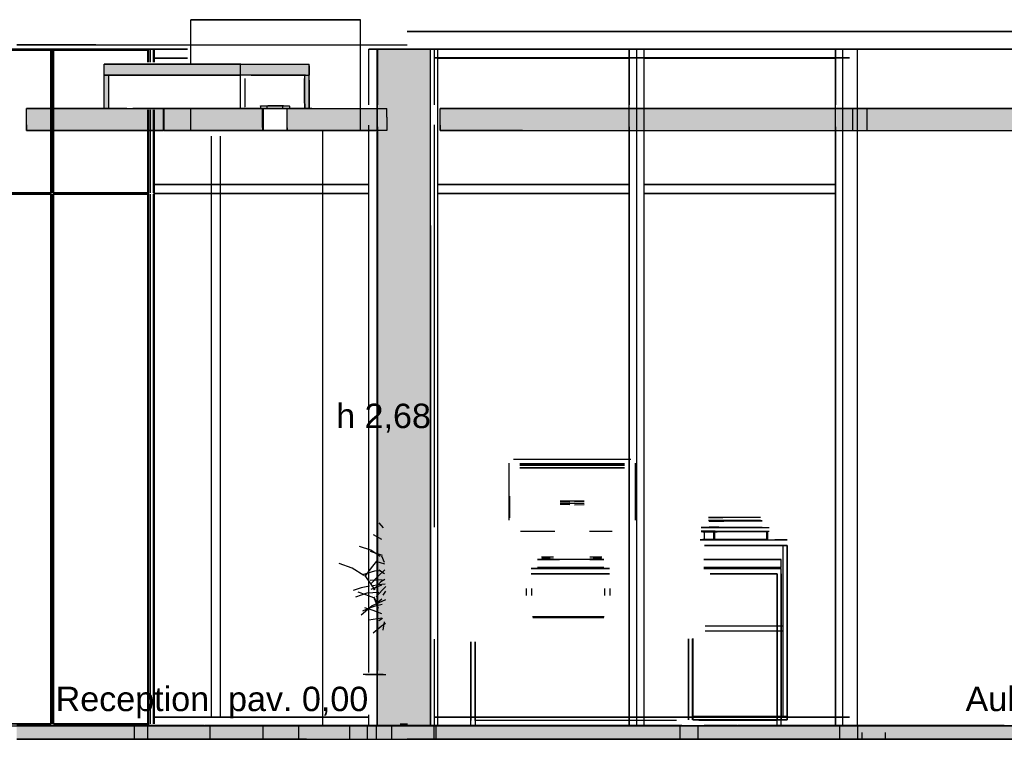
# Model space of a CAD drawing. Header units: millimetres. Extents: x -9985 to 240895, y -184894 to 39395.
# Tile 48 of 164: x 9691 to 14130, y -73295 to -70052. Entities that reach past the tile are written whole.
import ezdxf
from ezdxf.enums import TextEntityAlignment as Align

# ---------------------------------------------------------------- set-up
doc = ezdxf.new("R2010")
doc.units = ezdxf.units.MM
for name, color, linetype in [('S-QUOTE', 40, 'Continuous'), ('S-TAGLIO-CS', 9, 'Continuous'), ('S-TAGLIO-NUOVO', 40, 'Continuous'), ('S-TAGLIO-PAV', 33, 'Continuous'), ('S-TAGLIO-SOFF', 8, 'Continuous'), ('S-TESTI', 7, 'Continuous'), ('S-VISTA', 8, 'Continuous'), ('S-VISTA-ARREDI', 9, 'Continuous')]:
    doc.layers.add(name, color=color, linetype=linetype)
doc.styles.add('VISIO', font='arial.ttf')

msp = doc.modelspace()

# ---------------------------------------------------------------- hatches: boundary and pattern name
at = {"layer": 'S-TAGLIO-CS'}
for points in [[(10976, -70303), (10736, -70303), (10688, -70303), (10092, -70303), (10078, -70303), (10076, -70303), (10072, -70303), (10072, -70301), (10072, -70251), (10672, -70251), (10676, -70251), (10688, -70251), (10996, -70251), (10996, -70259), (10996, -70303), (10980, -70303), (10976, -70303)], [(10078, -70303), (10092, -70303), (10092, -70451), (10072, -70451), (10072, -70449), (10072, -70303), (10076, -70303), (10078, -70303)], [(10976, -70303), (10980, -70303), (10996, -70303), (10996, -70325), (10996, -70451), (10980, -70451), (10976, -70451), (10976, -70447), (10976, -70431), (10976, -70429), (10976, -70317), (10976, -70303)], [(10786, -70551), (10708, -70551), (10600, -70551), (10094, -70551), (9722, -70551), (9722, -70525), (9722, -70451), (10072, -70451), (10092, -70451), (10174, -70451), (10202, -70451), (10708, -70451), (10776, -70451), (10780, -70451), (10786, -70451), (10786, -70537), (10786, -70551)], [(11348, -70551), (11008, -70551), (10896, -70551), (10896, -70539), (10896, -70451), (10908, -70451), (10976, -70451), (10980, -70451), (10996, -70451), (11008, -70451), (11348, -70451), (11348, -70491), (11348, -70551)], [(17160, -70551), (16518, -70551), (16466, -70551), (16272, -70551), (12374, -70551), (12318, -70551), (12302, -70551), (11958, -70551), (11588, -70551), (11588, -70527), (11588, -70451), (11958, -70451), (12302, -70451), (12318, -70451), (12374, -70451), (12568, -70451), (16466, -70451), (16518, -70451), (17160, -70451), (17536, -70451), (17536, -70465), (17536, -70551), (17160, -70551)]]:
    msp.add_hatch(color=9, dxfattribs=at).paths.add_polyline_path(points)
at = {"layer": 'S-TAGLIO-NUOVO'}
msp.add_hatch(color=40, dxfattribs=at).paths.add_polyline_path([(11544, -73235), (11528, -73235), (11366, -73235), (11304, -73235), (11304, -72441), (11304, -70375), (11304, -70185), (11318, -70185), (11480, -70185), (11544, -70185), (11544, -70979), (11544, -73045), (11544, -73235)])
at = {"layer": 'S-TAGLIO-PAV'}
for points in [[(10034, -73235), (9678, -73235), (9678, -73233), (9768, -73233), (10468, -73233), (10484, -73233), (10520, -73233), (10520, -73235), (10034, -73235)], [(9678, -73295), (9678, -73275), (9678, -73235), (10034, -73235), (10520, -73235), (10522, -73235), (10524, -73235), (11724, -73235), (11726, -73235), (11728, -73235), (12444, -73235), (12928, -73235), (12930, -73235), (13070, -73235), (13728, -73235), (14130, -73235), (14132, -73235), (14628, -73235), (14740, -73235), (15332, -73235), (15334, -73235), (15336, -73235), (16536, -73235), (16538, -73235), (16540, -73235), (17498, -73235), (17498, -73243), (17498, -73295), (14740, -73295), (14628, -73295), (13850, -73295), (13124, -73295), (12128, -73295), (11936, -73295), (11700, -73295), (11438, -73295), (11194, -73295), (11122, -73295), (10984, -73295), (9678, -73295)], [(11724, -73235), (10524, -73235), (10524, -73233), (11024, -73233), (11724, -73233), (11724, -73235)], [(12444, -73235), (11728, -73235), (11728, -73233), (12628, -73233), (12928, -73233), (12928, -73235), (12444, -73235)], [(13070, -73235), (12930, -73235), (12930, -73233), (12984, -73233), (13006, -73233), (13044, -73233), (13182, -73233), (14130, -73233), (14130, -73235), (13728, -73235), (13070, -73235)]]:
    msp.add_hatch(color=33, dxfattribs=at).paths.add_polyline_path(points)

# ---------------------------------------------------------------- linework, layer by layer
at = {"layer": 'S-QUOTE'}
msp.add_line((11058, -73233), (11058, -70552), dxfattribs=at)
at = {"layer": 'S-TAGLIO-CS'}
for p, q in [((10672.026, -70252), (10072, -70252)), ((10072, -70300.862), (10072, -70252)), ((10675.213, -70252), (10672.026, -70252)), ((10687.999, -70252), (10675.213, -70252)), ((10687.999, -70252), (10997, -70252)), ((10997, -70259.385), (10997, -70252)), ((10997, -70259.385), (10997, -70302)), ((10072, -70300.862), (10072, -70302)), ((10072, -70302), (10075.186, -70302)), ((10072, -70302), (10091.97, -70302)), ((10072, -70448.586), (10072, -70302)), ((10077.947, -70302), (10075.186, -70302)), ((10687.999, -70302), (10077.947, -70302)), ((10092, -70302.229), (10092, -70452)), ((10735.346, -70302), (10687.999, -70302)), ((10735.346, -70302), (10997, -70302)), ((10979.866, -70302), (10977, -70302)), ((10977, -70430.462), (10977, -70302)), ((10979.866, -70302), (10997, -70302)), ((10997, -70324.156), (10997, -70302)), ((10708.005, -70446.851), (10708.005, -70317)), ((10975, -70428.387), (10975, -70317)), ((10997, -70324.156), (10997, -70452)), ((10072, -70448.586), (10072, -70452)), ((10776.498, -70440), (10780.479, -70440)), ((10776.498, -70441.495), (10776.498, -70440)), ((10776.498, -70441.495), (10776.498, -70452)), ((10780.479, -70440), (10806.716, -70440)), ((10806.716, -70449.852), (10806.716, -70440)), ((10880.65, -70440), (10877, -70440)), ((10877, -70450.535), (10877, -70440)), ((10880.65, -70440), (10907, -70440)), ((10907, -70441.544), (10907, -70440)), ((10907, -70441.544), (10907, -70452)), ((10975, -70428.387), (10975, -70447)), ((10977, -70430.462), (10977, -70452)), ((10174.036, -70452), (9722, -70452)), ((9722, -70525.263), (9722, -70452)), ((10091.97, -70452), (10072, -70452)), ((10174.036, -70452), (10201.18, -70452)), ((10707.894, -70452), (10201.18, -70452)), ((10707.894, -70452), (10786.571, -70452)), ((10780.479, -70452), (10776.498, -70452)), ((10780.479, -70452), (10806.716, -70452)), ((10786.571, -70537.73), (10786.571, -70452)), ((10806.716, -70449.852), (10806.716, -70452)), ((10877, -70450.535), (10877, -70452)), ((10880.65, -70452), (10877, -70452)), ((10907, -70452), (10880.65, -70452)), ((11008.233, -70452), (10897, -70452)), ((10897, -70539.349), (10897, -70452)), ((10979.866, -70452), (10977, -70452)), ((10997, -70452), (10979.866, -70452)), ((11008.233, -70452), (11347, -70452)), ((11347, -70491.067), (11347, -70452)), ((11347, -70491.067), (11347, -70552)), ((11958.054, -70452), (11587, -70452)), ((11587, -70526.89), (11587, -70452)), ((11958.054, -70452), (12301.549, -70452)), ((12301.549, -70452), (12317.987, -70452)), ((12317.987, -70452), (12373.398, -70452)), ((12373.398, -70452), (12567.255, -70452)), ((16465.518, -70452), (12567.255, -70452)), ((9722, -70525.263), (9722, -70552)), ((11587, -70526.89), (11587, -70552)), ((10093.37, -70552), (9722, -70552)), ((10600.084, -70552), (10093.37, -70552)), ((10707.894, -70552), (10600.084, -70552)), ((10786.571, -70552), (10707.894, -70552)), ((10786.571, -70537.73), (10786.571, -70552)), ((10897, -70539.349), (10897, -70552)), ((11008.233, -70552), (10897, -70552)), ((11347, -70552), (11008.233, -70552)), ((11958.054, -70552), (11587, -70552)), ((11958.054, -70552), (12301.549, -70552)), ((12301.549, -70552), (12317.987, -70552)), ((12317.987, -70552), (12373.398, -70552)), ((12373.398, -70552), (16271.662, -70552))]:
    msp.add_line(p, q, dxfattribs=at)
at = {"layer": 'S-TAGLIO-NUOVO'}
for p, q in [((11317.917, -70185), (11303, -70185)), ((11303, -70374.564), (11303, -70185)), ((11480.486, -70185), (11303, -70185)), ((11303, -72440.555), (11303, -70185)), ((11317.917, -70185), (11543, -70185)), ((11480.486, -70185), (11543, -70185)), ((11543, -73045.436), (11543, -70185)), ((11543, -70979.445), (11543, -70185)), ((11303, -70374.564), (11303, -73235)), ((11543, -70979.445), (11543, -73235)), ((11303, -72440.555), (11303, -73235)), ((11543, -73045.436), (11543, -73235)), ((11528.083, -73235), (11303, -73235)), ((11365.514, -73235), (11303, -73235)), ((11365.514, -73235), (11543, -73235)), ((11528.083, -73235), (11543, -73235))]:
    msp.add_line(p, q, dxfattribs=at)
at = {"layer": 'S-TAGLIO-PAV'}
for p, q in [((9767.51, -73233), (9678, -73233)), ((10034.77, -73235), (9678, -73235)), ((10468.138, -73233), (9767.51, -73233)), ((10034.77, -73235), (12443.4, -73235)), ((10483.134, -73233), (10468.138, -73233)), ((10483.134, -73233), (10521, -73233)), ((10521, -73234.836), (10521, -73233)), ((10521.37, -73235), (10524, -73235)), ((11023.63, -73233), (10524, -73233)), ((10524, -73233.833), (10524, -73233)), ((10524, -73233.833), (10524, -73235)), ((11023.63, -73233), (11724, -73233)), ((11724, -73234.167), (11724, -73233)), ((11724, -73234.167), (11724, -73235)), ((11724, -73235), (11725.869, -73235)), ((11725.876, -73235), (11727, -73235)), ((12627.63, -73233), (11727, -73233)), ((11727, -73234.501), (11727, -73233)), ((12443.4, -73235), (13070.905, -73235)), ((12627.63, -73233), (12927, -73233)), ((12927, -73233.499), (12927, -73235)), ((12929.257, -73235), (12927, -73235)), ((12929.262, -73235), (12930, -73235)), ((12984.493, -73233), (12930, -73233)), ((12930, -73233.164), (12930, -73235)), ((12984.493, -73233), (13006.694, -73233)), ((13006.694, -73233), (13043.141, -73233)), ((13043.141, -73233), (13182.358, -73233)), ((13728.353, -73235), (13070.905, -73235)), ((13182.358, -73233), (14130, -73233)), ((14627.891, -73235), (13728.353, -73235)), ((14130, -73234.579), (14130, -73233)), ((14130.631, -73235), (14130, -73235)), ((10983.968, -73295), (9678, -73295)), ((10983.968, -73295), (11121.91, -73295)), ((11121.91, -73295), (11194.68, -73295)), ((11194.68, -73295), (11438, -73295)), ((11700.306, -73295), (11438, -73295)), ((11935.225, -73295), (11700.306, -73295)), ((12128.995, -73295), (11935.225, -73295)), ((13124.932, -73295), (12128.995, -73295)), ((13849.249, -73295), (13124.932, -73295)), ((14627.891, -73295), (13849.249, -73295))]:
    msp.add_line(p, q, dxfattribs=at)
at = {"layer": 'S-TAGLIO-SOFF'}
for p, q in [((11700.306, -70105), (11438, -70105)), ((11935.225, -70105), (11700.306, -70105)), ((14627.891, -70105), (11935.225, -70105)), ((10034.77, -70165), (9678, -70165)), ((10034.77, -70165), (10983.968, -70165)), ((10983.968, -70165), (11121.91, -70165)), ((11121.91, -70165), (11194.68, -70165)), ((11194.68, -70165), (11425.664, -70165)), ((11425.664, -70165), (11438, -70165))]:
    msp.add_line(p, q, dxfattribs=at)
at = {"layer": 'S-VISTA'}
for p, q in [((11227, -70052), (10463, -70052)), ((10463, -70052), (11227, -70052)), ((10463, -70252), (10463, -70052)), ((10463, -70252), (10463, -70052)), ((11227, -70552), (11227, -70052)), ((11227, -70552), (11227, -70052)), ((11438, -70105), (11558, -70105)), ((11558, -70105), (13593, -70105)), ((12668, -70105), (11558, -70105)), ((11568, -70105), (12668, -70105)), ((12668, -70105), (12748, -70105)), ((12748, -70105), (12668, -70105)), ((12748, -70105), (13388, -70105)), ((13388, -70105), (12748, -70105)), ((13388, -70105), (13468, -70105)), ((13488, -70105), (13388, -70105)), ((13468, -70105), (14328, -70105)), ((13593, -70105), (13488, -70105)), ((9678, -70165), (10208, -70165)), ((10208, -70165), (10268, -70165)), ((10268, -70165), (10492, -70165)), ((11218, -70165), (11258, -70165)), ((11258, -70165), (11298, -70165)), ((11298, -70165), (11368, -70165)), ((11368, -70165), (11438, -70165)), ((9403, -70185), (10273, -70185)), ((10273, -70185), (9403, -70185)), ((9835, -70190), (9403, -70190)), ((9407, -70190), (9831, -70190)), ((9908, -70185), (9678, -70185)), ((9831, -70832), (9831, -70190)), ((9835, -70832), (9835, -70190)), ((9835, -70832), (9835, -70190)), ((10273, -70190), (9841, -70190)), ((9841, -70832), (9841, -70190)), ((9841, -70832), (9841, -70190)), ((9845, -70190), (10269, -70190)), ((9845, -70832), (9845, -70190)), ((9846, -70185), (9886, -70185)), ((9886, -70185), (9846, -70185)), ((9863, -70185), (9899, -70185)), ((9943, -70185), (9863, -70185)), ((9886, -70185), (10448.222, -70185)), ((10448.222, -70185), (9886, -70185)), ((9899, -70185), (9938, -70185)), ((9943, -70185), (9908, -70185)), ((9973, -70185), (9943, -70185)), ((10269, -70243.5), (10269, -70190)), ((10273, -70235), (10273, -70185)), ((10273, -70243.5), (10273, -70190)), ((10273, -70243.5), (10273, -70190)), ((10281, -70243.5), (10281, -70190)), ((10294.889, -70225), (10448.222, -70225)), ((10448.222, -70225), (10294.889, -70225)), ((10294.889, -70225), (10448.222, -70225)), ((10448.222, -70225), (10294.889, -70225)), ((10295, -70243.5), (10295, -70190)), ((10295, -70243.5), (10295, -70190)), ((10295, -70243.5), (10295, -70190)), ((10295, -70243.5), (10295, -70190)), ((10299, -70243.5), (10299, -70190)), ((10299, -70243.5), (10299, -70190)), ((10299, -70243.5), (10299, -70190)), ((10299, -70243.5), (10299, -70190)), ((11266, -70185), (11306, -70185)), ((11306, -70185), (11266, -70185)), ((11266, -70435), (11266, -70185)), ((11266, -70435), (11266, -70185)), ((11266, -70225), (11266, -70185)), ((11266, -70225), (11266, -70185)), ((11266, -70426.356), (11266, -70225)), ((11266, -70426.356), (11266, -70225)), ((11543, -70185), (11303, -70185)), ((11303, -70435), (11303, -70185)), ((11303, -70185), (11543, -70185)), ((11303, -73235), (11303, -70185)), ((11306, -70435), (11306, -70185)), ((11306, -70435), (11306, -70185)), ((11543, -70435), (11543, -70185)), ((11543, -73235), (11543, -70185)), ((11543, -70185), (11577, -70185)), ((11543, -73235), (11543, -70185)), ((11577, -70185), (11544, -70185)), ((11544, -70435), (11544, -70185)), ((11561, -70435), (11561, -70185)), ((11561, -70435), (11561, -70185)), ((11561, -70185), (13635, -70185)), ((13635, -70185), (11561, -70185)), ((11561, -70224), (11561, -70185)), ((11561, -70224), (11561, -70185)), ((11561, -70224), (13432.659, -70224)), ((13432.659, -70224), (11561, -70224)), ((11561, -70224), (13432.659, -70224)), ((13432.659, -70224), (11561, -70224)), ((11561, -70425.492), (11561, -70224)), ((11561, -70425.492), (11561, -70224)), ((11577, -70435), (11577, -70185)), ((11577, -73235), (11577, -70185)), ((12440, -70185), (11577, -70185)), ((11577, -70185), (12439, -70185)), ((11577, -70225), (11577, -70185)), ((11577, -70225), (11577, -70185)), ((12440, -70225), (11577, -70225)), ((11577, -70225), (12439, -70225)), ((12439, -70225), (11577, -70225)), ((11577, -70225), (12439, -70225)), ((11577, -73195), (11577, -70225)), ((11577, -73195), (11577, -70225)), ((12439, -70185), (12473, -70185)), ((12439, -73235), (12439, -70185)), ((12439, -70225), (12439, -70185)), ((12439, -70426.356), (12439, -70225)), ((12439, -70426.356), (12439, -70225)), ((12474, -70185), (12440, -70185)), ((12440, -70435), (12440, -70185)), ((12440, -70225), (12440, -70185)), ((12473, -73235), (12473, -70185)), ((12473, -70185), (12507, -70185)), ((12473, -73235), (12473, -70185)), ((12474, -70435), (12474, -70185)), ((12507, -70185), (12474, -70185)), ((12474, -70435), (12474, -70185)), ((12507, -70435), (12507, -70185)), ((12507, -73235), (12507, -70185)), ((13370, -70185), (12507, -70185)), ((12507, -70185), (13369, -70185)), ((12507, -70225), (12507, -70185)), ((12507, -70225), (12507, -70185)), ((13370, -70225), (12507, -70225)), ((12507, -70225), (13369, -70225)), ((13369, -70225), (12507, -70225)), ((12507, -70225), (13369, -70225)), ((12507, -70426.356), (12507, -70225)), ((12507, -70426.356), (12507, -70225)), ((13369, -70185), (13403, -70185)), ((13369, -73235), (13369, -70185)), ((13369, -70225), (13369, -70185)), ((13369, -70426.356), (13369, -70225)), ((13369, -70426.356), (13369, -70225)), ((13403, -70185), (13370, -70185)), ((13370, -70435), (13370, -70185)), ((13370, -70225), (13370, -70185)), ((13468, -70185), (13403, -70185)), ((13403, -70185), (13468, -70185)), ((13403, -73235), (13403, -70185)), ((13403, -70435), (13403, -70185)), ((13403, -70435), (13403, -70185)), ((13403, -73235), (13403, -70185)), ((14318, -70185), (13468, -70185)), ((13468, -70185), (13593, -70185)), ((13468, -73235), (13468, -70185)), ((13593, -70185), (13623, -70185)), ((13623, -70185), (13693, -70185)), ((13693, -70185), (13633, -70185)), ((13658, -70185), (14058, -70185)), ((14058, -70185), (14123, -70185)), ((14123, -70185), (14318, -70185)), ((10072, -70252), (10686, -70252)), ((10072, -70302), (10072, -70252)), ((10686, -70302), (10686, -70252)), ((10690, -70252), (10997, -70252)), ((10997, -70302), (10997, -70252)), ((10072, -70302), (10686, -70302)), ((10072, -70302), (10686, -70302)), ((10072, -70452), (10072, -70302)), ((10686, -70452), (10686, -70302)), ((10977, -70302), (10710, -70302)), ((10741.167, -70302), (10997, -70302)), ((10741.167, -70302), (10997, -70302)), ((10977, -70452), (10977, -70302)), ((10997, -70452), (10997, -70302)), ((10780, -70440), (10907, -70440)), ((10877, -70440), (10810, -70440)), ((9722, -70452), (10339, -70452)), ((9722, -70552), (9722, -70452)), ((10072, -70452), (10686, -70452)), ((10269, -70832), (10269, -70457.5)), ((10273, -70832), (10273, -70457.5)), ((10273, -70832), (10273, -70457.5)), ((10281, -70832), (10281, -70457.5)), ((10295, -70832), (10295, -70457.5)), ((10299, -70832), (10299, -70457.5)), ((10339, -70552), (10339, -70452)), ((10343, -70452), (10794.8, -70452)), ((10343, -70552), (10343, -70452)), ((10463, -70552), (10463, -70452)), ((10463, -70552), (10463, -70452)), ((10690, -70452), (10997, -70452)), ((10977, -70452), (10710, -70452)), ((10780, -70452), (10907, -70452)), ((10897, -70452), (10790, -70452)), ((10790, -70552), (10790, -70452)), ((10877, -70452), (10810, -70452)), ((10895.2, -70452), (11296.8, -70452)), ((10897, -70552), (10897, -70452)), ((11587, -70452), (13447, -70452)), ((11587, -70552), (11587, -70452)), ((11587, -70452), (13399.857, -70452)), ((13396.73, -70452), (11587, -70452)), ((13447, -70452), (13512, -70452)), ((13447, -70552), (13447, -70452)), ((13447, -70552), (13447, -70452)), ((13512, -70452), (14362, -70452)), ((13512, -70552), (13512, -70452)), ((10273, -73235), (10273, -70535)), ((10295, -70832), (10295, -70511)), ((10295, -70832), (10295, -70511)), ((10295, -70832), (10295, -70511)), ((10299, -70832), (10299, -70511)), ((10299, -70832), (10299, -70511)), ((10299, -70832), (10299, -70511)), ((11266, -72993.644), (11266, -70527.034)), ((11266, -72993.644), (11266, -70527.034)), ((11266, -72985), (11266, -70535)), ((11266, -72985), (11266, -70535)), ((11303, -72985), (11303, -70535)), ((11306, -72985), (11306, -70535)), ((11306, -72985), (11306, -70535)), ((11543, -72335), (11543, -70535)), ((11544, -73235), (11544, -70535)), ((11561, -72339.661), (11561, -70526.237)), ((11561, -72339.661), (11561, -70526.237)), ((11561, -72335), (11561, -70535)), ((11561, -72335), (11561, -70535)), ((11577, -73235), (11577, -70535)), ((12439, -73195), (12439, -70527.034)), ((12439, -73195), (12439, -70527.034)), ((12440, -73235), (12440, -70535)), ((12474, -73235), (12474, -70535)), ((12474, -73235), (12474, -70535)), ((12507, -73195), (12507, -70527.034)), ((12507, -73195), (12507, -70527.034)), ((12507, -73235), (12507, -70535)), ((13369, -73195), (13369, -70527.034)), ((13369, -73195), (13369, -70527.034)), ((13370, -73235), (13370, -70535)), ((13403, -73235), (13403, -70535)), ((13403, -73235), (13403, -70535)), ((9722, -70552), (10339, -70552)), ((10343, -70552), (11296.8, -70552)), ((11227, -70552), (10463, -70552)), ((10463, -70552), (11227, -70552)), ((10556, -73195), (10556, -70577.373)), ((10556, -73195), (10556, -70577.373)), ((10596, -73195), (10596, -70577.373)), ((10596, -73195), (10596, -70577.373)), ((10897, -70552), (10790, -70552)), ((11587, -70552), (13447, -70552)), ((13447, -70552), (13512, -70552)), ((13512, -70552), (14362, -70552)), ((10294.889, -70795), (11266, -70795)), ((11266, -70795), (10294.889, -70795)), ((11266, -70835), (11266, -70795)), ((11266, -70835), (11266, -70795)), ((12440, -70795), (11577, -70795)), ((11577, -70795), (12439, -70795)), ((11577, -70835), (11577, -70795)), ((11577, -70835), (11577, -70795)), ((12439, -70835), (12439, -70795)), ((12440, -70835), (12440, -70795)), ((13370, -70795), (12507, -70795)), ((12507, -70795), (13369, -70795)), ((12507, -70835), (12507, -70795)), ((12507, -70835), (12507, -70795)), ((13369, -70835), (13369, -70795)), ((13370, -70835), (13370, -70795)), ((9835, -70832), (9403, -70832)), ((9835, -70838), (9403, -70838)), ((9407, -70832), (9831, -70832)), ((9407, -70838), (9831, -70838)), ((9831, -73225), (9831, -70838)), ((9835, -73225), (9835, -70838)), ((9835, -73225), (9835, -70838)), ((10273, -70832), (9841, -70832)), ((10273, -70838), (9841, -70838)), ((9841, -73225), (9841, -70838)), ((9841, -73225), (9841, -70838)), ((9845, -70832), (10269, -70832)), ((9845, -70838), (10269, -70838)), ((9845, -73225), (9845, -70838)), ((10269, -73225), (10269, -70838)), ((10273, -73225), (10273, -70838)), ((10273, -73225), (10273, -70838)), ((10281, -73225), (10281, -70838)), ((10294.889, -70835), (11266, -70835)), ((11266, -70835), (10294.889, -70835)), ((10295, -73225), (10295, -70838)), ((10295, -73225), (10295, -70838)), ((10295, -73225), (10295, -70838)), ((10295, -73225), (10295, -70838)), ((10299, -73225), (10299, -70838)), ((10299, -73225), (10299, -70838)), ((10299, -73225), (10299, -70838)), ((10299, -73225), (10299, -70838)), ((12440, -70835), (11577, -70835)), ((11577, -70835), (12439, -70835)), ((13370, -70835), (12507, -70835)), ((12507, -70835), (13369, -70835)), ((11561, -73196), (11561, -72843.39)), ((11561, -73196), (11561, -72843.39)), ((11543, -73235), (11543, -72885)), ((11561, -73235), (11561, -72885)), ((11561, -73235), (11561, -72885)), ((10294.889, -73195), (11266, -73195)), ((11266, -73195), (10294.889, -73195)), ((10294.889, -73195), (11266, -73195)), ((11266, -73195), (10294.889, -73195)), ((10556, -73195), (10596, -73195)), ((10596, -73195), (10556, -73195)), ((11266, -73235), (11266, -73185)), ((11266, -73235), (11266, -73185)), ((11266, -73235), (11266, -73195)), ((11266, -73235), (11266, -73195)), ((11561, -73196), (12724.463, -73196)), ((12724.463, -73196), (11561, -73196)), ((11561, -73235), (11561, -73196)), ((11561, -73235), (11561, -73196)), ((11561, -73196), (12724.463, -73196)), ((12724.463, -73196), (11561, -73196)), ((12440, -73195), (11577, -73195)), ((11577, -73195), (12439, -73195)), ((11577, -73235), (11577, -73195)), ((11577, -73235), (11577, -73195)), ((12439, -73195), (11577, -73195)), ((11577, -73195), (12439, -73195)), ((12439, -73235), (12439, -73195)), ((12440, -73235), (12440, -73195)), ((13370, -73195), (12507, -73195)), ((12507, -73195), (13369, -73195)), ((12507, -73235), (12507, -73195)), ((12507, -73235), (12507, -73195)), ((13369, -73195), (12507, -73195)), ((12507, -73195), (13369, -73195)), ((13179.732, -73196), (13432.659, -73196)), ((13432.659, -73196), (13179.732, -73196)), ((13179.732, -73196), (13432.659, -73196)), ((13432.659, -73196), (13179.732, -73196)), ((13369, -73235), (13369, -73195)), ((13370, -73235), (13370, -73195)), ((9835, -73225), (9403, -73225)), ((9403, -73235), (10273, -73235)), ((9407, -73225), (9831, -73225)), ((10208, -73233), (9678, -73233)), ((9678, -73235), (10208, -73235)), ((10208, -73235), (9678, -73235)), ((10273, -73225), (9841, -73225)), ((9845, -73225), (10269, -73225)), ((10268, -73233), (10208, -73233)), ((10208, -73235), (10268, -73235)), ((10208, -73235), (10208, -73295)), ((10268, -73235), (10208, -73235)), ((10268, -73233), (10521, -73233)), ((10268, -73233), (10521, -73233)), ((10268, -73235), (10268, -73295)), ((10268, -73235), (10268, -73295)), ((10268, -73235), (10521, -73235)), ((10268, -73235), (10521, -73235)), ((10271, -73233), (10521, -73233)), ((10271, -73233), (10521, -73233)), ((10271, -73235), (10521, -73235)), ((10271, -73235), (10521, -73235)), ((10294.889, -73235), (11266, -73235)), ((11266, -73235), (10294.889, -73235)), ((11558, -73235), (10296.095, -73235)), ((10521, -73233), (10314.714, -73233)), ((10521, -73235), (10314.714, -73235)), ((10524, -73233), (11724, -73233)), ((11558, -73233), (10524, -73233)), ((10524, -73233), (11724, -73233)), ((10524, -73233), (11724, -73233)), ((10524, -73233), (11724, -73233)), ((10524, -73233), (11724, -73233)), ((10524, -73233), (11724, -73233)), ((11558, -73235), (10524, -73235)), ((10524, -73235), (11724, -73235)), ((10524, -73235), (11724, -73235)), ((10524, -73235), (11724, -73235)), ((10524, -73235), (11724, -73235)), ((10524, -73235), (11724, -73235)), ((10524, -73235), (11724, -73235)), ((10548, -73235), (10548, -73295)), ((10788, -73235), (10788, -73295)), ((10948, -73235), (10948, -73295)), ((11178, -73235), (11178, -73295)), ((11258, -73235), (11258, -73295)), ((11266, -73235), (11306, -73235)), ((11306, -73235), (11266, -73235)), ((11298, -73235), (11298, -73295)), ((11298, -73235), (11298, -73295)), ((11543, -73235), (11303, -73235)), ((11303, -73235), (11543, -73235)), ((11368, -73235), (11368, -73295)), ((11398, -73235), (11448, -73235)), ((11448, -73235), (11398, -73235)), ((11398, -73235), (11448, -73235)), ((11448, -73235), (11398, -73235)), ((11407, -73227), (11439, -73227)), ((11439, -73227), (11407, -73227)), ((11407, -73227), (11439, -73227)), ((11439, -73227), (11407, -73227)), ((11407, -73227), (11439, -73227)), ((11439, -73227), (11407, -73227)), ((11543, -73235), (11577, -73235)), ((11577, -73235), (11544, -73235)), ((11724, -73233), (11558, -73233)), ((11558, -73235), (12677.25, -73235)), ((11558, -73235), (11558, -73295)), ((11558, -73235), (11558, -73295)), ((11558, -73235), (11558, -73295)), ((11724, -73235), (11558, -73235)), ((11561, -73235), (12673.878, -73235)), ((12673.878, -73235), (11561, -73235)), ((11568, -73235), (11568, -73295)), ((12440, -73235), (11577, -73235)), ((11577, -73235), (12439, -73235)), ((11727, -73233), (12677, -73233)), ((12677, -73233), (11727, -73233)), ((11727, -73233), (12677, -73233)), ((11727, -73233), (12677, -73233)), ((11727, -73233), (12927, -73233)), ((11727, -73233), (12677, -73233)), ((11727, -73233), (12927, -73233)), ((12677, -73235), (11727, -73235)), ((11727, -73235), (12677, -73235)), ((11727, -73235), (12677, -73235)), ((11727, -73235), (12677, -73235)), ((11727, -73235), (12677, -73235)), ((11727, -73235), (12927, -73235)), ((11727, -73235), (12927, -73235)), ((12439, -73235), (12473, -73235)), ((12474, -73235), (12440, -73235)), ((12473, -73235), (12507, -73235)), ((12507, -73235), (12474, -73235)), ((13370, -73235), (12507, -73235)), ((12507, -73235), (13369, -73235)), ((12748, -73235), (12668, -73235)), ((12668, -73235), (12668, -73295)), ((12748, -73235), (12748, -73295)), ((12775.049, -73235), (13432.659, -73235)), ((13432.659, -73235), (12775.049, -73235)), ((12777, -73233), (12927, -73233)), ((12927, -73233), (12777, -73233)), ((12777, -73233), (12927, -73233)), ((12777, -73233), (12927, -73233)), ((12777, -73233), (12927, -73233)), ((12927, -73235), (12777, -73235)), ((12777, -73235), (12927, -73235)), ((12777, -73235), (12927, -73235)), ((12777, -73235), (12927, -73235)), ((12777, -73235), (12927, -73235)), ((12779, -73235), (13440.375, -73235)), ((12930, -73233), (13440, -73233)), ((13440, -73233), (12930, -73233)), ((12930, -73233), (13440, -73233)), ((12930, -73233), (13440, -73233)), ((12930, -73233), (13440, -73233)), ((13440, -73235), (12930, -73235)), ((12930, -73235), (13440, -73235)), ((12930, -73235), (13440, -73235)), ((12930, -73235), (13440, -73235)), ((12930, -73235), (13440, -73235)), ((13369, -73235), (13403, -73235)), ((13403, -73235), (13370, -73235)), ((13468, -73233), (13388, -73233)), ((13388, -73233), (13438, -73233)), ((13438, -73235), (13388, -73235)), ((13388, -73235), (13468, -73235)), ((13388, -73235), (13388, -73295)), ((13468, -73235), (13388, -73235)), ((13388, -73235), (13438, -73235)), ((13403, -73235), (13435.5, -73235)), ((13468, -73235), (13403, -73235)), ((14130, -73233), (13468, -73233)), ((14318, -73235), (13468, -73235)), ((13468, -73235), (14328, -73235)), ((13468, -73235), (13468, -73295)), ((14130, -73235), (13468, -73235)), ((13488, -73265), (13488, -73295)), ((13593, -73265), (13593, -73295)), ((13593, -73265), (13593, -73295)), ((9678, -73295), (10208, -73295)), ((10208, -73295), (10268, -73295)), ((10268, -73295), (10548, -73295)), ((10548, -73295), (10788, -73295)), ((10788, -73295), (10948, -73295)), ((10948, -73295), (11178, -73295)), ((11178, -73295), (11258, -73295)), ((11258, -73295), (11298, -73295)), ((11298, -73295), (11368, -73295)), ((11368, -73295), (11438, -73295)), ((11438, -73295), (11558, -73295)), ((11558, -73295), (13593, -73295)), ((12668, -73295), (11558, -73295)), ((11568, -73295), (12668, -73295)), ((12748, -73295), (12668, -73295)), ((12668, -73295), (12748, -73295)), ((12748, -73295), (13388, -73295)), ((13488, -73295), (13388, -73295)), ((13388, -73295), (13468, -73295)), ((13468, -73295), (14328, -73295)), ((13593, -73295), (13488, -73295))]:
    msp.add_line(p, q, dxfattribs=at)
at = {"layer": 'S-VISTA-ARREDI'}
for p, q in [((11917, -72032), (12447, -72032)), ((11917, -72032), (12447, -72032)), ((11898, -72306.667), (11898, -72050)), ((11898, -72307.667), (11898, -72051)), ((12418, -72053), (11946, -72053)), ((12418, -72053), (11946, -72053)), ((11946, -72059), (12182, -72059)), ((12418, -72059), (11946, -72059)), ((12418, -72071), (11946, -72071)), ((11946, -72071), (12418, -72071)), ((12182, -72059), (12418, -72059)), ((12466, -72050), (12466, -72306.667)), ((12466, -72051), (12466, -72307.667)), ((11898, -72200), (11898, -72296)), ((11898, -72201), (11898, -72297)), ((11899, -72200), (11899, -72296)), ((11899, -72297), (11899, -72200)), ((11899, -72201), (11899, -72297)), ((12128, -72220), (12236, -72220)), ((12128, -72224), (12171, -72225)), ((12236, -72224), (12192, -72225)), ((12236, -72232), (12128, -72232)), ((12171, -72238), (12128, -72237)), ((12192, -72238), (12236, -72237)), ((12967, -72295), (12796, -72295)), ((12967, -72295), (12796, -72295)), ((12796, -72295), (12860, -72295)), ((12796, -72295), (12860, -72295)), ((12796, -72309), (12860, -72309)), ((12967, -72309), (12796, -72309)), ((12967, -72295), (12797, -72295)), ((12797, -72295), (12861, -72295)), ((12797, -72309), (12967, -72309)), ((12861, -72309), (12797, -72309)), ((12800, -72310), (12840, -72310)), ((12999, -72310), (12800, -72310)), ((12800, -72312), (12866.333, -72312)), ((12800, -72312), (12839, -72312)), ((12843, -72312), (12805, -72312)), ((12840, -72310), (13039, -72310)), ((13031, -72295), (12860, -72295)), ((13031, -72309), (12860, -72309)), ((13031, -72295), (12861, -72295)), ((13031, -72309), (12861, -72309)), ((13030, -72295), (12967, -72295)), ((13031, -72295), (12967, -72295)), ((13031, -72295), (12967, -72295)), ((13030, -72309), (12967, -72309)), ((13031, -72309), (12967, -72309)), ((13031, -72309), (12967, -72309)), ((13039, -72310), (12999, -72310)), ((11331, -72341.5), (11312, -72320)), ((11331, -72341.5), (11312, -72320)), ((12764, -72340), (12837, -72340)), ((12822.25, -72340), (12764, -72340)), ((12822.25, -72341), (12764, -72341)), ((12836, -72341), (12764, -72341)), ((12822.25, -72357), (12764, -72357)), ((12764, -72357), (12836, -72357)), ((12841, -72341), (12771, -72341)), ((12771, -72341), (12826.75, -72341)), ((12771, -72357), (12841, -72357)), ((12826.75, -72357), (12771, -72357)), ((12800, -72338), (12839, -72338)), ((12800, -72340), (12840, -72340)), ((12805, -72338), (12843, -72338)), ((12837, -72340), (13070, -72340)), ((13039, -72340), (12840, -72340)), ((11324, -72394.5), (11286, -72374)), ((11324, -72394.5), (11286, -72374)), ((12104.545, -72358), (11949.636, -72358)), ((12362.727, -72358), (12259.455, -72358)), ((12815.25, -72396), (12759.125, -72396)), ((12759.125, -72396), (13152, -72396)), ((12822.25, -72358), (12764, -72358)), ((12764, -72358), (12837, -72358)), ((12771, -72358), (12820, -72358)), ((12832, -72358), (12771, -72358)), ((12771, -72360), (12832, -72360)), ((12771, -72360), (12820, -72360)), ((12771, -72393), (12820, -72393)), ((12771, -72395), (12820, -72395)), ((12778, -72393), (12778, -72360)), ((12825, -72360), (12778, -72360)), ((12778, -72360), (12836.25, -72360)), ((12778, -72393), (12825, -72393)), ((12820, -72358), (13063, -72358)), ((12820, -72393), (12820, -72360)), ((13063, -72395), (12820, -72395)), ((12825, -72393), (12825, -72360)), ((13070, -72358), (12837, -72358)), ((13058, -72360), (13058, -72393)), ((13063, -72360), (13063, -72393)), ((13152, -72396), (13095.875, -72396)), ((11274, -72443), (11223, -72426)), ((11274, -72443), (11223, -72426)), ((11317, -72471), (11274, -72443)), ((11317, -72471), (11274, -72443)), ((13152, -72421), (12779.25, -72421)), ((12779.25, -72421), (13152, -72421)), ((13152, -72421), (12815.25, -72421)), ((13134, -73190), (13134, -72421)), ((13152, -72421), (13152, -73190)), ((13152, -73190), (13152, -72421)), ((13152, -73208), (13152, -72421)), ((13152, -72421), (13152, -73208)), ((13152, -73208), (13152, -72421)), ((13152, -72421), (13152, -73208)), ((11327, -72466), (11273, -72449)), ((11327, -72466), (11273, -72449)), ((11335.5, -72498), (11324, -72470)), ((12325, -72485), (12025, -72485)), ((12025, -72485), (12125, -72485)), ((12044, -72472), (12098.4, -72472)), ((12044, -72473), (12098.4, -72473)), ((12044, -72481), (12098.4, -72481)), ((12044, -72483), (12098.4, -72483)), ((12044, -72484), (12098.4, -72484)), ((12044, -72485), (12098.4, -72485)), ((12083, -72476), (12045, -72476)), ((12045, -72478), (12083, -72478)), ((12261.6, -72472), (12316, -72472)), ((12261.6, -72473), (12316, -72473)), ((12261.6, -72481), (12316, -72481)), ((12261.6, -72483), (12316, -72483)), ((12261.6, -72484), (12316, -72484)), ((12261.6, -72485), (12316, -72485)), ((12275, -72485), (12325, -72485)), ((12315, -72476), (12276, -72476)), ((12276, -72478), (12315, -72478)), ((12315, -72474), (12285, -72474)), ((12285, -72476), (12315, -72476)), ((13125, -72485), (12775, -72485)), ((12775, -72485), (13125, -72485)), ((13125, -72521), (13125, -72485)), ((11190, -72524), (11131, -72503)), ((11190, -72524), (11131, -72503)), ((11243, -72557), (11190, -72524)), ((11243, -72557), (11190, -72524)), ((11252, -72557), (11277, -72523)), ((11252, -72557), (11277, -72523)), ((11277, -72523), (11301, -72492)), ((11277, -72523), (11301, -72492)), ((11338, -72505), (11299, -72493)), ((11338, -72505), (11299, -72493)), ((11306, -72562), (11337, -72532)), ((11306, -72562), (11337, -72532)), ((11336, -72550), (11310, -72533)), ((11336, -72550), (11310, -72533)), ((11997.037, -72526), (12349.889, -72526)), ((12349.889, -72526), (11997.037, -72526)), ((12325, -72521), (12025, -72521)), ((12025, -72521), (12325, -72521)), ((12025, -72526), (12325, -72526)), ((12325, -72526), (12025, -72526)), ((13125, -72521), (12775, -72521)), ((12775, -72521), (13125, -72521)), ((12775, -72526), (13125, -72526)), ((13125, -72526), (12775, -72526)), ((12803.556, -72526), (13106, -72526)), ((13106, -72526), (12803.556, -72526)), ((13125, -73235), (13125, -72526)), ((13125, -73235), (13125, -72526)), ((11291, -72538), (11237, -72554)), ((11291, -72538), (11237, -72554)), ((11294, -72622), (11247, -72556)), ((11325, -72577), (11271, -72579)), ((11325, -72577), (11271, -72579)), ((11276, -72593), (11306, -72562)), ((11276, -72593), (11306, -72562)), ((11317.5, -72536.5), (11291, -72538)), ((11317.5, -72536.5), (11291, -72538)), ((11338, -72574.5), (11320, -72586)), ((11338, -72574.5), (11320, -72586)), ((12349.889, -72550), (11997.037, -72550)), ((12349.889, -72550), (11997.037, -72550)), ((12349.889, -72550), (11997.037, -72550)), ((11997.037, -72550), (12349.889, -72550)), ((13106, -72550), (12803.556, -72550)), ((13106, -72550), (12803.556, -72550)), ((13106, -72550), (12803.556, -72550)), ((12803.556, -72550), (13106, -72550)), ((13106, -73235), (13106, -72550)), ((13106, -73211), (13106, -72550)), ((13106, -72550), (13106, -73211)), ((13106, -73211), (13106, -72550)), ((13125, -73211), (13125, -72550)), ((13125, -72550), (13125, -73211)), ((11230, -72613), (11194, -72624)), ((11230, -72613), (11194, -72624)), ((11269, -72605), (11230, -72613)), ((11269, -72605), (11230, -72613)), ((11323, -72600), (11274, -72620)), ((11323, -72600), (11274, -72620)), ((11278, -72604), (11309, -72597)), ((11278, -72604), (11309, -72597)), ((11320, -72586), (11287, -72621)), ((11320, -72586), (11287, -72621)), ((11298, -72653), (11327, -72622)), ((11298, -72653), (11327, -72622)), ((11309, -72597), (11339, -72594)), ((11309, -72597), (11339, -72594)), ((11327, -72622), (11342, -72607)), ((11327, -72622), (11342.5, -72607)), ((11976, -72647), (11976, -72616)), ((11999, -72616), (11999, -72647)), ((12329, -72647), (12329, -72616)), ((12352, -72616), (12352, -72647)), ((11256, -72637), (11205, -72655)), ((11256, -72637), (11205, -72655)), ((11252, -72644), (11217, -72632)), ((11252, -72644), (11217, -72632)), ((11288, -72658), (11252, -72644)), ((11288, -72658), (11252, -72644)), ((11310, -72633), (11256, -72637)), ((11310, -72633), (11256, -72637)), ((11340, -72666), (11281, -72694)), ((11340, -72666), (11281, -72694)), ((11309, -72706), (11288, -72654)), ((11303, -72683), (11290, -72655)), ((11303, -72683), (11290, -72655)), ((11324.5, -72663.5), (11306, -72678)), ((11324.5, -72663.5), (11306, -72678)), ((11330, -72645), (11341.5, -72627.5)), ((11330, -72645), (11341.5, -72627.5)), ((11281, -72694), (11230, -72735)), ((11281, -72694), (11230, -72735)), ((11267, -72704), (11236, -72717)), ((11267, -72704), (11236, -72717)), ((11285, -72715), (11247, -72703)), ((11285, -72715), (11247, -72703)), ((11299, -72693), (11267, -72704)), ((11299, -72693), (11267, -72704)), ((11307, -72691), (11325.5, -72686)), ((11307, -72691), (11325.5, -72686)), ((11304, -72752), (11265, -72758)), ((11304, -72752), (11265, -72758)), ((11324, -72729), (11285, -72715)), ((11324, -72729), (11285, -72715)), ((11323.5, -72749), (11304, -72752)), ((11323.5, -72749), (11304, -72752)), ((11327, -72750), (11311, -72761)), ((11327, -72750), (11311, -72761)), ((12326.125, -72743), (12002.875, -72743)), ((12324.625, -72748), (12004.375, -72748)), ((11321, -72786), (11285, -72817)), ((11321, -72786), (11285, -72817)), ((11340.5, -72773), (11321, -72786)), ((11340.5, -72773), (11321, -72786)), ((11334, -72765), (11328, -72803)), ((11334, -72765), (11328, -72803)), ((12781, -72783), (13131, -72783)), ((12706, -73208), (12706, -72842.133)), ((12706, -72842.133), (12706, -73208)), ((12706, -73208), (12706, -72842.133)), ((12706, -72842.133), (12706, -73208)), ((12724, -72842.133), (12724, -73208)), ((12724, -73208), (12724, -72842.133)), ((12724, -72842.133), (12724, -73208)), ((12724, -73208), (12724, -72842.133)), ((12726, -72840.733), (12726, -73208)), ((12726, -73208), (12726, -72840.733)), ((12726, -72840.733), (12726, -73208)), ((12726, -73208), (12726, -72840.733)), ((13131, -72808), (12781, -72808)), ((11725, -72855.077), (11725, -73211)), ((11725, -73211), (11725, -72855.077)), ((11725, -73235), (11725, -72880.5)), ((11725, -73235), (11725, -72880.5)), ((11745, -72855.077), (11745, -73211)), ((11745, -72855.077), (11745, -73211)), ((11745, -73211), (11745, -72855.077)), ((11745, -72866.154), (11745, -73235)), ((11272, -73003), (11239, -73003)), ((11277, -73003), (11247, -73003)), ((11250, -73003), (11284, -73003)), ((11256, -73003), (11288, -73003)), ((11310, -73003), (11272, -73003)), ((11312, -73003), (11277, -73003)), ((11284, -73003), (11322, -73003)), ((11288, -73003), (11323, -73003)), ((11329.5, -73003), (11310, -73003)), ((11330, -73003), (11312, -73003)), ((11322, -73003), (11341.5, -73003)), ((11323, -73003), (11341, -73003)), ((12726, -73190), (13152, -73190)), ((12652.333, -73211), (11745, -73211)), ((12652.333, -73211), (11745, -73211)), ((11745, -73235), (12665, -73235)), ((12652.333, -73235), (11745, -73235)), ((13152, -73208), (12726, -73208)), ((12726, -73208), (13152, -73208)), ((13152, -73208), (12726, -73208)), ((13106, -73211), (12753.148, -73211)), ((13106, -73211), (12753.148, -73211)), ((13106, -73235), (12753.148, -73235)), ((12767.222, -73235), (13125, -73235))]:
    msp.add_line(p, q, dxfattribs=at)

# ---------------------------------------------------------------- texts
at = {"layer": 'S-QUOTE', "style": 'VISIO'}
msp.add_text('h 2,68', height=110, dxfattribs=at).set_placement((11118, -71892.5))
at = {"layer": 'S-TESTI', "style": 'VISIO'}
for s, p in [('Reception  pav. 0,00', (10558, -73113)), ('Aula  pav. 0,00', (14468, -73113))]:
    msp.add_text(s, height=110, dxfattribs=at).set_placement(p, align=Align.MIDDLE_CENTER)

doc.saveas('drawing.dxf')
